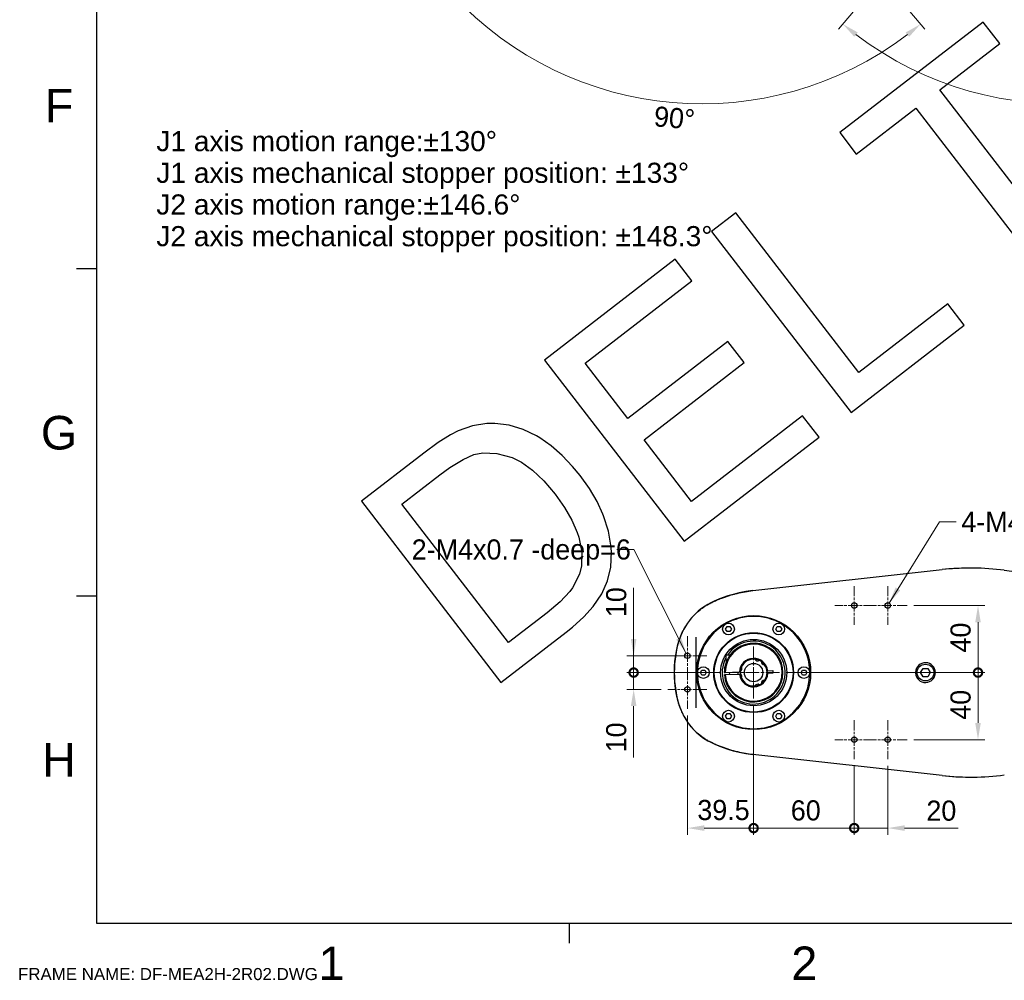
# Model space of a CAD drawing. Header units: millimetres. Extents: x 14 to 2347, y 26 to 1654.
# Tile 1 of 61: x 14 to 602, y 26 to 599. Entities that reach past the tile are written whole.
import ezdxf
from ezdxf.enums import TextEntityAlignment as Align

# ---------------------------------------------------------------- set-up
doc = ezdxf.new("R2010")
doc.units = ezdxf.units.MM
doc.header["$LTSCALE"] = 4
doc.linetypes.add('CHAIN', pattern=[0.3543, 0.2362, -0.0295, 0.0591, -0.0295])
doc.linetypes.add('LONG_DASH_DOTTED', pattern=[0.3001, 0.2362, -0.0295, 0.0049, -0.0295])
doc.layers.get('0').update_dxf_attribs({"lineweight": 25})
for name, color, linetype, lineweight in [('中心標記(ISO)', 7, 'LONG_DASH_DOTTED', 9), ('可見邊線(ISO)', 7, 'Continuous', 30), ('標註(ISO)', 7, 'Continuous', 9), ('符號(ISO)', 7, 'Continuous', 9)]:
    doc.layers.add(name, color=color, linetype=linetype, lineweight=lineweight)
doc.styles.add('temp', font='txt')
doc.styles.add('TEXTSTYLE_1_65', font='arial.ttf')
doc.styles.add('TEXTSTYLE_1_90', font='arial.ttf')
doc.styles.add('目前的-ISO', font='arial.ttf')
doc.dimstyles.new('工研院N500', dxfattribs={"dimscale": 4, "dimtxt": 3, "dimasz": 2.5, "dimexe": 1, "dimexo": 1, "dimgap": 0.762, "dimtad": 1, "dimdec": 3, "dimrnd": 1e-08, "dimdsep": 46, "dimtxsty": 'temp', "dimcen": 0.09, "dimdle": 10, "dimclrd": 1, "dimclre": 1, "dimclrt": 7, "dimazin": 2, "dimtfac": 0.666667, "dimtdec": 3, "dimtmove": 0, "dimatfit": 3, "dimfxl": 1, "dimtolj": 1, "dimlwd": 15, "dimlwe": 15, "dimarcsym": 0})
doc.dimstyles.new('工研院N500$7', dxfattribs={"dimscale": 4, "dimtxt": 3, "dimasz": 2.5, "dimexe": 1, "dimexo": 1, "dimgap": 0.762, "dimtad": 1, "dimdec": 3, "dimrnd": 1e-08, "dimdsep": 46, "dimtxsty": 'temp', "dimcen": 0.09, "dimdle": 10, "dimclrd": 7, "dimclre": 1, "dimclrt": 7, "dimazin": 2, "dimtfac": 0.666667, "dimtdec": 3, "dimtmove": 0, "dimatfit": 3, "dimfxl": 1, "dimtolj": 1, "dimlwd": 9, "dimlwe": 15, "dimarcsym": 0})

# ---------------------------------------------------------------- blocks, each defined once
blk = doc.blocks.new('圖框 A2')
at = {"color": 3, "linetype": 'Continuous', "true_color": 0x00ff00}
for p, q in [((15, 405), (15, 15)), ((15, 112.5), (12, 112.5)), ((15, 63.75), (12, 63.75)), ((15, 15), (579, 15)), ((85.5, 15), (85.5, 12))]:
    blk.add_line(p, q, dxfattribs=at)
at = {"color": 9, "true_color": 0xc0c0c0}
for p, q in [((147.22, 149.29), (125.84, 132.82)), ((149.69, 146.08), (147.22, 149.29)), ((140.77, 139.22), (149.69, 146.08)), ((159.1, 115.41), (140.77, 139.22)), ((128.31, 129.62), (137.2, 136.47)), ((137.2, 136.47), (155.53, 112.66)), ((125.84, 132.82), (128.31, 129.62)), ((110.32, 120.87), (106.73, 118.1)), ((128.67, 97.04), (110.32, 120.87)), ((106.73, 118.1), (127.53, 91.1)), ((101.32, 113.94), (81.82, 98.92)), ((103.79, 110.74), (101.32, 113.94)), ((87.86, 98.47), (103.79, 110.74)), ((141.96, 107.28), (128.67, 97.04)), ((144.41, 104.1), (141.96, 107.28)), ((127.53, 91.1), (144.41, 104.1)), ((109.16, 101.7), (94.23, 90.2)), ((111.59, 98.54), (109.16, 101.7)), ((81.82, 98.92), (102.62, 71.91)), ((94.23, 90.2), (87.86, 98.47)), ((96.66, 87.04), (111.59, 98.54)), ((120.3, 90.6), (103.74, 77.85)), ((122.75, 87.41), (120.3, 90.6)), ((68.92, 88.37), (67.77, 87.76)), ((71.06, 89.12), (68.92, 88.37)), ((73.21, 89.47), (71.06, 89.12)), ((74.38, 89.47), (73.21, 89.47)), ((76.53, 89.19), (74.38, 89.47)), ((78.61, 88.59), (76.53, 89.19)), ((80.63, 87.63), (78.61, 88.59)), ((67.77, 87.76), (65.97, 86.61)), ((81.13, 87.33), (80.63, 87.63)), ((82.81, 86.13), (81.13, 87.33)), ((103.74, 77.85), (96.66, 87.04)), ((102.62, 71.91), (122.75, 87.41)), ((65.97, 86.61), (63.82, 85.06)), ((84.46, 84.71), (82.81, 86.13)), ((63.82, 85.06), (54.51, 77.89)), ((67.71, 82.92), (69.67, 84.12)), ((69.67, 84.12), (71.27, 84.83)), ((71.27, 84.83), (72.59, 85.09)), ((72.59, 85.09), (74.72, 85)), ((74.72, 85), (76.99, 84.38)), ((76.99, 84.38), (78.38, 83.69)), ((86.01, 83.05), (84.46, 84.71)), ((66.22, 81.8), (67.71, 82.92)), ((78.38, 83.69), (80.04, 82.52)), ((80.04, 82.52), (81.72, 80.92)), ((87.12, 81.7), (86.01, 83.05)), ((60.55, 77.44), (66.22, 81.8)), ((81.72, 80.92), (83.39, 78.93)), ((88.51, 79.77), (87.12, 81.7)), ((89.64, 77.85), (88.51, 79.77)), ((54.51, 77.89), (75.31, 50.88)), ((83.39, 78.93), (84.79, 76.94)), ((90.51, 75.96), (89.64, 77.85)), ((76.43, 56.81), (60.55, 77.44)), ((84.79, 76.94), (85.91, 75.04)), ((85.91, 75.04), (86.7, 73.2)), ((90.61, 75.7), (90.51, 75.96)), ((91.33, 73.42), (90.61, 75.7)), ((91.71, 71.31), (91.33, 73.42)), ((86.7, 73.2), (86.91, 72.53)), ((86.91, 72.53), (87.36, 70.29)), ((91.79, 70.36), (91.71, 71.31)), ((87.36, 70.29), (87.34, 68.25)), ((91.68, 68.04), (91.79, 70.36)), ((87.34, 68.25), (87.05, 67.02)), ((91.22, 66.03), (91.68, 68.04)), ((87.05, 67.02), (86, 64.98)), ((86, 64.98), (85.58, 64.41)), ((90.35, 64.08), (91.22, 66.03)), ((85.58, 64.41), (84.16, 62.9)), ((89.05, 62.19), (90.35, 64.08)), ((84.16, 62.9), (82.19, 61.25)), ((87.66, 60.63), (89.05, 62.19)), ((82.19, 61.25), (76.43, 56.81)), ((85.98, 59.1), (87.66, 60.63)), ((85.05, 58.38), (85.98, 59.1)), ((75.31, 50.88), (85.05, 58.38))]:
    blk.add_line(p, q, dxfattribs=at)
at = {"color": 1, "true_color": 0xff0000, "style": 'TEXTSTYLE_1_90'}
for s, p in [('F', (9.42, 134.34)), ('G', (9.42, 85.59)), ('H', (9.42, 36.84)), ('1', (50.06, 6.5)), ('2', (120.56, 6.5))]:
    blk.add_text(s, height=5, dxfattribs=at).set_placement(p, align=Align.CENTER)
at = {"color": 1, "true_color": 0xff0000, "style": 'TEXTSTYLE_1_65'}
blk.add_text('FRAME NAME: DF-MEA2H-2R02.DWG', height=1.8, dxfattribs=at).set_placement((3.3, 6.5))
blk = doc.blocks.new('_DotSmall')
at = {"color": 0, "linetype": 'ByBlock', "const_width": 0.5}
blk.add_lwpolyline([(-0.0625, 0, 1), (0.0625, 0, 1)], format="xyb", close=True, dxfattribs=at)
blk = doc.blocks.new('*D49')
at = {"layer": 'Defpoints', "color": 0, "linetype": 'Continuous', "transparency": 16777216}
for p in [(451.99, 193.84), (412.49, 187.72), (451.99, 116.62)]:
    blk.add_point(p, dxfattribs=at)
at = {"layer": '標註(ISO)', "color": 1, "linetype": 'Continuous', "lineweight": 15, "transparency": 16777216}
for p, q in [((451.99, 189.84), (451.99, 112.62)), ((412.49, 183.72), (412.49, 112.62)), ((422.49, 116.62), (451.99, 116.62))]:
    blk.add_line(p, q, dxfattribs=at)
at = {"layer": '標註(ISO)', "color": 1, "linetype": 'Continuous', "transparency": 16777216}
blk.add_solid([(422.49, 118.29), (422.49, 114.96), (412.49, 116.62)], dxfattribs=at)
at = {"layer": '標註(ISO)', "color": 1, "linetype": 'Continuous', "lineweight": 15, "transparency": 16777216, "xscale": 10, "yscale": 10, "zscale": 10}
blk.add_blockref('_DotSmall', (451.99, 116.62), dxfattribs=at)
at = {"layer": '標註(ISO)', "color": 7, "linetype": 'Continuous', "lineweight": 18, "transparency": 16777216, "insert": (418.4, 133.41), "char_height": 12, "attachment_point": 1, "style": 'temp'}
blk.add_mtext('\\A1;39.5', dxfattribs=at)
blk = doc.blocks.new('*D50')
at = {"layer": 'Defpoints', "color": 0, "linetype": 'Continuous', "transparency": 16777216}
for p in [(451.99, 193.84), (511.99, 157.72), (511.99, 116.62)]:
    blk.add_point(p, dxfattribs=at)
at = {"layer": '標註(ISO)', "color": 1, "linetype": 'Continuous', "lineweight": 15, "transparency": 16777216}
for p, q in [((451.99, 189.84), (451.99, 112.62)), ((511.99, 153.72), (511.99, 112.62)), ((451.99, 116.62), (511.99, 116.62))]:
    blk.add_line(p, q, dxfattribs=at)
at = {"layer": '標註(ISO)', "color": 1, "linetype": 'Continuous', "lineweight": 15, "transparency": 16777216, "xscale": 10, "yscale": 10, "zscale": 10, "rotation": 180}
blk.add_blockref('_DotSmall', (451.99, 116.62), dxfattribs=at)
at = {"layer": '標註(ISO)', "color": 1, "linetype": 'Continuous', "lineweight": 15, "transparency": 16777216, "xscale": 10, "yscale": 10, "zscale": 10}
blk.add_blockref('_DotSmall', (511.99, 116.62), dxfattribs=at)
at = {"layer": '標註(ISO)', "color": 7, "linetype": 'Continuous', "lineweight": 18, "transparency": 16777216, "insert": (474.15, 133.19), "char_height": 12, "attachment_point": 1, "style": 'temp'}
blk.add_mtext('\\A1;60', dxfattribs=at)
blk = doc.blocks.new('*D51')
at = {"layer": 'Defpoints', "color": 0, "linetype": 'Continuous', "transparency": 16777216}
for p in [(511.99, 157.72), (531.99, 157.72), (531.99, 116.62)]:
    blk.add_point(p, dxfattribs=at)
at = {"layer": '標註(ISO)', "color": 1, "linetype": 'Continuous', "lineweight": 15, "transparency": 16777216}
for p, q in [((511.99, 153.72), (511.99, 112.62)), ((531.99, 153.72), (531.99, 112.62)), ((511.99, 116.62), (501.99, 116.62)), ((511.99, 116.62), (531.99, 116.62)), ((541.99, 116.62), (573.94, 116.62))]:
    blk.add_line(p, q, dxfattribs=at)
at = {"layer": '標註(ISO)', "color": 1, "linetype": 'Continuous', "transparency": 16777216}
blk.add_solid([(541.99, 118.29), (541.99, 114.96), (531.99, 116.62)], dxfattribs=at)
at = {"layer": '標註(ISO)', "color": 1, "linetype": 'Continuous', "lineweight": 15, "transparency": 16777216, "xscale": 10, "yscale": 10, "zscale": 10}
blk.add_blockref('_DotSmall', (511.99, 116.62), dxfattribs=at)
at = {"layer": '標註(ISO)', "color": 7, "linetype": 'Continuous', "lineweight": 18, "transparency": 16777216, "insert": (555.04, 133.03), "char_height": 12, "attachment_point": 1, "style": 'temp'}
blk.add_mtext('\\A1;20', dxfattribs=at)
blk = doc.blocks.new('*D52')
at = {"layer": 'Defpoints', "color": 0, "linetype": 'Continuous', "transparency": 16777216}
for p in [(380.42, 209.34), (436.49, 209.34), (400.87, 199.34)]:
    blk.add_point(p, dxfattribs=at)
at = {"layer": '標註(ISO)', "color": 1, "linetype": 'Continuous', "lineweight": 15, "transparency": 16777216}
for p, q in [((380.42, 209.34), (380.42, 229.34)), ((432.49, 209.34), (376.42, 209.34)), ((380.42, 209.34), (380.42, 199.34)), ((396.87, 199.34), (376.42, 199.34)), ((380.42, 189.34), (380.42, 158.71))]:
    blk.add_line(p, q, dxfattribs=at)
at = {"layer": '標註(ISO)', "color": 1, "linetype": 'Continuous', "transparency": 16777216}
blk.add_solid([(378.75, 189.34), (382.09, 189.34), (380.42, 199.34)], dxfattribs=at)
at = {"layer": '標註(ISO)', "color": 1, "linetype": 'Continuous', "lineweight": 15, "transparency": 16777216, "xscale": 10, "yscale": 10, "zscale": 10, "rotation": 270}
blk.add_blockref('_DotSmall', (380.42, 209.34), dxfattribs=at)
at = {"layer": '標註(ISO)', "color": 7, "linetype": 'Continuous', "lineweight": 18, "transparency": 16777216, "insert": (364.01, 161.76), "char_height": 12, "attachment_point": 1, "rotation": 90, "style": 'temp'}
blk.add_mtext('\\A1;10', dxfattribs=at)
blk = doc.blocks.new('*D53')
at = {"layer": 'Defpoints', "color": 0, "linetype": 'Continuous', "transparency": 16777216}
for p in [(380.42, 219.34), (412.49, 219.34), (436.49, 209.34)]:
    blk.add_point(p, dxfattribs=at)
at = {"layer": '標註(ISO)', "color": 1, "linetype": 'Continuous', "lineweight": 15, "transparency": 16777216}
for p, q in [((380.42, 229.34), (380.42, 259.96)), ((408.49, 219.34), (376.42, 219.34)), ((380.42, 209.34), (380.42, 219.34)), ((432.49, 209.34), (376.42, 209.34)), ((380.42, 209.34), (380.42, 199.34))]:
    blk.add_line(p, q, dxfattribs=at)
at = {"layer": '標註(ISO)', "color": 1, "linetype": 'Continuous', "transparency": 16777216}
blk.add_solid([(378.75, 229.34), (382.09, 229.34), (380.42, 219.34)], dxfattribs=at)
at = {"layer": '標註(ISO)', "color": 1, "linetype": 'Continuous', "lineweight": 15, "transparency": 16777216, "xscale": 10, "yscale": 10, "zscale": 10, "rotation": 90}
blk.add_blockref('_DotSmall', (380.42, 209.34), dxfattribs=at)
at = {"layer": '標註(ISO)', "color": 7, "linetype": 'Continuous', "lineweight": 18, "transparency": 16777216, "insert": (364.01, 242.39), "char_height": 12, "attachment_point": 1, "rotation": 90, "style": 'temp'}
blk.add_mtext('\\A1;10', dxfattribs=at)
blk = doc.blocks.new('*D54')
at = {"layer": 'Defpoints', "color": 0, "linetype": 'Continuous', "transparency": 16777216}
for p in [(467.49, 209.34), (585.83, 209.34), (543.61, 169.34)]:
    blk.add_point(p, dxfattribs=at)
at = {"layer": '標註(ISO)', "color": 1, "linetype": 'Continuous', "lineweight": 15, "transparency": 16777216}
for p, q in [((471.49, 209.34), (589.83, 209.34)), ((585.83, 179.34), (585.83, 209.34)), ((547.61, 169.34), (589.83, 169.34))]:
    blk.add_line(p, q, dxfattribs=at)
at = {"layer": '標註(ISO)', "color": 1, "linetype": 'Continuous', "transparency": 16777216}
blk.add_solid([(584.16, 179.34), (587.49, 179.34), (585.83, 169.34)], dxfattribs=at)
at = {"layer": '標註(ISO)', "color": 1, "linetype": 'Continuous', "lineweight": 15, "transparency": 16777216, "xscale": 10, "yscale": 10, "zscale": 10, "rotation": 90}
blk.add_blockref('_DotSmall', (585.83, 209.34), dxfattribs=at)
at = {"layer": '標註(ISO)', "color": 7, "linetype": 'Continuous', "lineweight": 18, "transparency": 16777216, "insert": (569.42, 181.2), "char_height": 12, "attachment_point": 1, "rotation": 90, "style": 'temp'}
blk.add_mtext('\\A1;40', dxfattribs=at)
blk = doc.blocks.new('*D55')
at = {"layer": 'Defpoints', "color": 0, "linetype": 'Continuous', "transparency": 16777216}
for p in [(543.61, 249.34), (585.83, 249.34), (467.49, 209.34)]:
    blk.add_point(p, dxfattribs=at)
at = {"layer": '標註(ISO)', "color": 1, "linetype": 'Continuous', "lineweight": 15, "transparency": 16777216}
for p, q in [((547.61, 249.34), (589.83, 249.34)), ((585.83, 209.34), (585.83, 239.34)), ((471.49, 209.34), (589.83, 209.34))]:
    blk.add_line(p, q, dxfattribs=at)
at = {"layer": '標註(ISO)', "color": 1, "linetype": 'Continuous', "transparency": 16777216}
blk.add_solid([(584.16, 239.34), (587.49, 239.34), (585.83, 249.34)], dxfattribs=at)
at = {"layer": '標註(ISO)', "color": 1, "linetype": 'Continuous', "lineweight": 15, "transparency": 16777216, "xscale": 10, "yscale": 10, "zscale": 10, "rotation": 270}
blk.add_blockref('_DotSmall', (585.83, 209.34), dxfattribs=at)
at = {"layer": '標註(ISO)', "color": 7, "linetype": 'Continuous', "lineweight": 18, "transparency": 16777216, "insert": (569.42, 221.28), "char_height": 12, "attachment_point": 1, "rotation": 90, "style": 'temp'}
blk.add_mtext('\\A1;40', dxfattribs=at)
blk = doc.blocks.new('*D78')
at = {"layer": 'Defpoints', "color": 0, "linetype": 'Continuous', "transparency": 16777216}
for p in [(419.51, 750), (421.12, 751.35), (458.37, 706.96), (351.73, 560.7)]:
    blk.add_point(p, dxfattribs=at)
at = {"layer": '標註(ISO)', "color": 1, "linetype": 'Continuous', "lineweight": 15, "transparency": 16777216}
for p, q in [((416.45, 747.43), (262.64, 618.37)), ((460.94, 703.9), (554.1, 592.87))]:
    blk.add_line(p, q, dxfattribs=at)
blk.add_arc((421.12, 751.35), 202.88, 222.82435, 307.17565, dxfattribs=at)
at = {"layer": '標註(ISO)', "color": 1, "linetype": 'Continuous', "transparency": 16777216}
for points in [[(271.07, 612.34), (273.57, 614.54), (265.7, 620.94)], [(542.68, 591), (544.75, 588.39), (551.53, 595.93)]]:
    blk.add_solid(points, dxfattribs=at)
at = {"layer": '標註(ISO)', "color": 7, "linetype": 'Continuous', "lineweight": 18, "transparency": 16777216, "insert": (393.18, 547.08), "char_height": 12, "attachment_point": 1, "rotation": 355, "style": 'temp'}
blk.add_mtext('\\A1;90°', dxfattribs=at)
blk = doc.blocks.new('*D79')
at = {"layer": 'Defpoints', "color": 0, "linetype": 'Continuous', "transparency": 16777216}
for p in [(635.61, 751.35), (637.22, 750), (598.37, 706.96), (600.39, 551.59)]:
    blk.add_point(p, dxfattribs=at)
at = {"layer": '標註(ISO)', "color": 1, "linetype": 'Continuous', "lineweight": 15, "transparency": 16777216}
for p, q in [((640.29, 747.43), (794.06, 618.4)), ((595.8, 703.9), (502.66, 592.9))]:
    blk.add_line(p, q, dxfattribs=at)
blk.add_arc((635.61, 751.35), 202.84, 232.82497, 317.17503, dxfattribs=at)
at = {"layer": '標註(ISO)', "color": 1, "linetype": 'Continuous', "transparency": 16777216}
for points in [[(783.13, 614.57), (785.63, 612.37), (791, 620.97)], [(512.01, 588.43), (514.09, 591.03), (505.23, 595.97)]]:
    blk.add_solid(points, dxfattribs=at)
at = {"layer": '標註(ISO)', "color": 7, "linetype": 'Continuous', "lineweight": 18, "transparency": 16777216, "insert": (643.57, 545.37), "char_height": 12, "attachment_point": 1, "rotation": 5, "style": 'temp'}
blk.add_mtext('\\A1;90°', dxfattribs=at)

msp = doc.modelspace()

# ---------------------------------------------------------------- linework, layer by layer
at = {"layer": '中心標記(ISO)', "linetype": 'CHAIN', "ltscale": 6.456571}
for p, q in [((511.99098, 260.95817), (511.99098, 237.71617)), ((531.99098, 260.95817), (531.99098, 237.71617)), ((523.61198, 249.33717), (500.36998, 249.33717)), ((543.61198, 249.33717), (520.36998, 249.33717)), ((412.49098, 230.95817), (412.49098, 207.71617)), ((424.11198, 219.33717), (400.86998, 219.33717)), ((412.49098, 210.95817), (412.49098, 187.71617)), ((424.11198, 199.33717), (400.86998, 199.33717)), ((511.99098, 180.95817), (511.99098, 157.71617)), ((531.99098, 180.95817), (531.99098, 157.71617)), ((523.61198, 169.33717), (500.36998, 169.33717)), ((543.61198, 169.33717), (520.36998, 169.33717))]:
    msp.add_line(p, q, dxfattribs=at)
at = {"layer": '中心標記(ISO)', "linetype": 'CHAIN', "ltscale": 8.611757}
for p, q in [((451.99098, 224.83717), (451.99098, 193.83717)), ((467.49098, 209.33717), (436.49098, 209.33717))]:
    msp.add_line(p, q, dxfattribs=at)
at = {"layer": '可見邊線(ISO)'}
for p, q in [((451.52076, 258.21057), (564.44441, 270.70975)), ((451.56235, 258.20952), (564.49754, 270.70998)), ((601.51921, 270.3271), (658.81318, 262.78294)), ((435.25893, 235.31793), (436.12495, 236.81793)), ((436.12495, 233.81793), (435.25893, 235.31793)), ((436.12495, 236.81793), (437.857, 236.81793)), ((437.857, 236.81793), (438.72303, 235.31793)), ((438.72303, 235.31793), (437.857, 233.81793)), ((465.25893, 235.31793), (466.12495, 236.81793)), ((466.12495, 233.81793), (465.25893, 235.31793)), ((466.12495, 236.81793), (467.857, 236.81793)), ((467.857, 236.81793), (468.72303, 235.31793)), ((468.72303, 235.31793), (467.857, 233.81793)), ((437.857, 233.81793), (436.12495, 233.81793)), ((467.857, 233.81793), (466.12495, 233.81793)), ((435.35804, 219.21937), (435.50847, 215.21739)), ((437.97674, 219.81816), (435.8389, 219.7378)), ((551.60423, 209.33717), (553.0476, 211.83717)), ((553.0476, 211.83717), (555.93435, 211.83717)), ((555.93435, 211.83717), (557.37773, 209.33717)), ((420.25893, 209.33717), (421.12495, 210.83717)), ((421.12495, 207.83717), (420.25893, 209.33717)), ((421.12495, 210.83717), (422.857, 210.83717)), ((422.857, 207.83717), (421.12495, 207.83717)), ((422.857, 210.83717), (423.72303, 209.33717)), ((423.72303, 209.33717), (422.857, 207.83717)), ((434.49122, 209.4299), (434.99134, 209.4487)), ((435.04769, 207.94976), (434.54757, 207.93096)), ((434.99134, 209.4487), (443.50193, 209.7686)), ((443.55828, 208.26966), (435.04769, 207.94976)), ((437.47304, 209.54198), (437.52938, 208.04304)), ((442.46951, 209.7298), (442.52585, 208.23086)), ((460.42368, 210.40468), (463.45469, 210.51861)), ((463.51103, 209.01967), (460.48002, 208.90574)), ((463.45469, 210.51861), (463.51103, 209.01967)), ((480.25893, 209.33717), (481.12495, 210.83717)), ((481.12495, 207.83717), (480.25893, 209.33717)), ((481.12495, 210.83717), (482.857, 210.83717)), ((482.857, 207.83717), (481.12495, 207.83717)), ((482.857, 210.83717), (483.72303, 209.33717)), ((483.72303, 209.33717), (482.857, 207.83717)), ((549.49875, 209.05842), (548.59757, 209.05842)), ((548.60078, 209.67717), (549.50255, 209.67717)), ((549.50255, 208.99717), (548.60078, 208.99717)), ((553.0476, 206.83717), (551.60423, 209.33717)), ((555.93435, 206.83717), (553.0476, 206.83717)), ((557.37773, 209.33717), (555.93435, 206.83717)), ((435.25893, 183.35641), (436.12495, 184.85641)), ((436.12495, 181.85641), (435.25893, 183.35641)), ((436.12495, 184.85641), (437.857, 184.85641)), ((437.857, 184.85641), (438.72303, 183.35641)), ((438.72303, 183.35641), (437.857, 181.85641)), ((465.25893, 183.35641), (466.12495, 184.85641)), ((466.12495, 181.85641), (465.25893, 183.35641)), ((466.12495, 184.85641), (467.857, 184.85641)), ((467.857, 184.85641), (468.72303, 183.35641)), ((468.72303, 183.35641), (467.857, 181.85641)), ((437.857, 181.85641), (436.12495, 181.85641)), ((467.857, 181.85641), (466.12495, 181.85641)), ((564.44442, 147.96459), (451.52076, 160.46377)), ((564.49754, 147.96436), (451.56235, 160.46482))]:
    msp.add_line(p, q, dxfattribs=at)
for centre, radius in [((511.99098, 249.33717), 1.621), ((531.99098, 249.33717), 1.621), ((451.99098, 209.33717), 34), ((436.99098, 235.31793), 3.5), ((466.99098, 235.31793), 3.5), ((451.99098, 209.33717), 23.8), ((451.99098, 209.33717), 23.5), ((451.99098, 209.33717), 19.75), ((412.49098, 219.33717), 1.621), ((421.99098, 209.33717), 3.5), ((451.99098, 209.33717), 5.5), ((481.99098, 209.33717), 3.5), ((554.49098, 209.33717), 5), ((412.49098, 199.33717), 1.621), ((436.99098, 183.35641), 3.5), ((466.99098, 183.35641), 3.5), ((511.99098, 169.33717), 1.621), ((531.99098, 169.33717), 1.621)]:
    msp.add_circle(centre, radius, dxfattribs=at)
for centre, radius, start, end in [((581.37527, 117.74821), 153.8957, 90.23432892, 96.31618818), ((581.42843, 117.74814), 153.896, 82.49875402, 96.31618781), ((451.99098, 209.33717), 33.5, 60, 120), ((451.99098, 209.33717), 33.5, 120, 180), ((451.99098, 209.33717), 33.5, 0, 60), ((451.99098, 209.33717), 18.75, 152.22624897, 146.23186399), ((451.99098, 209.33717), 17.5, 184.60896956, 135.44449142), ((451.99098, 209.33717), 17, 184.68125952, 179.62410815), ((451.99098, 209.33717), 17.5, 135.44449142, 162.10164127), ((435.85769, 219.23815), 0.5, 92.15268383, 182.15268383), ((451.99098, 209.33717), 8.5, 7.2147768, 177.09059087), ((451.99098, 209.33717), 8, 84.40092578, 155.59907422), ((451.99098, 209.33717), 17.5, 162.10164127, 179.69639811), ((443.39424, 211.64066), 1.65, 292.63087468, 37.36912532), ((451.99098, 209.33717), 8, 155.59907422, 174.40092578), ((454.29447, 217.93391), 1.65, 202.63087468, 307.36912532), ((451.99098, 209.33717), 8, 65.59907422, 84.40092578), ((451.99098, 209.33717), 8, 54.40092578, 65.59907422), ((458.28423, 215.63042), 1.65, 172.63087468, 277.36912532), ((451.99098, 209.33717), 8, 35.59907422, 54.40092578), ((451.99098, 209.33717), 8, 324.40092578, 35.59907422), ((554.49098, 209.33717), 5.9, 183.3036209, 176.6963791), ((451.99098, 209.33717), 33.5, 180, 240), ((451.99098, 209.33717), 8.5, 187.2147768, 357.09059087), ((451.99098, 209.33717), 8, 174.40092578, 185.59907422), ((443.39424, 207.03368), 1.65, 322.63087468, 67.36912532), ((451.99098, 209.33717), 8, 187.53206282, 204.40092578), ((451.99098, 209.33717), 8, 204.40092578, 275.59907422), ((451.99098, 209.33717), 33.5, 328.64788976, 0), ((554.49098, 209.33717), 5.9, 176.6963791, 182.70798504), ((454.29447, 200.74043), 1.65, 52.63087468, 157.36912532), ((451.99098, 209.33717), 8, 275.59907422, 294.40092578), ((451.99098, 209.33717), 8, 294.40092578, 305.59907422), ((458.28423, 203.04392), 1.65, 82.63087468, 187.36912532), ((451.99098, 209.33717), 8, 305.59907422, 324.40092578), ((451.99098, 209.33717), 33.5, 300, 328.64788976), ((451.99098, 209.33717), 33.5, 240, 300), ((581.37529, 300.92613), 153.8957, 263.68380772, 269.76542579), ((581.42843, 300.9262), 153.896, 263.68381219, 277.50124659)]:
    msp.add_arc(centre, radius, start, end, dxfattribs=at)
for points, knots in [([(451.52076, 258.21057), (439.92517, 256.92709), (431.19325, 253.12551), (422.94921, 249.32695), (419.4031, 246.62644), (414.47535, 241.53146), (410.87455, 237.24432), (405.64217, 224.01383), (404.68783, 216.0519), (404.68783, 202.62244), (405.64217, 194.66051), (410.87455, 181.43002), (414.47535, 177.14288), (419.4031, 172.04791), (422.94921, 169.34739), (431.19325, 165.54883), (439.92517, 161.74725), (451.52076, 160.46377)], [0, 0, 0, 0, 3.499919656, 3.499919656, 10.726706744, 10.726706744, 16.550802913, 16.550802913, 23.018041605, 23.018041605, 29.485280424, 29.485280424, 35.309376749, 35.309376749, 42.53616407, 42.53616407, 46.036083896, 46.036083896, 46.036083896, 46.036083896]), ([(451.56235, 160.46482), (448.54613, 160.79868), (445.54396, 161.3182), (442.55584, 162.02324), (442.45945, 162.04599), (442.36165, 162.06926), (442.26671, 162.09205), (439.27606, 162.80987), (436.33036, 163.70565), (433.42959, 164.77926), (433.38355, 164.7963), (433.33876, 164.81292), (433.2915, 164.83052), (432.55887, 165.10323), (431.84948, 165.37941), (431.16333, 165.65905), (431.14119, 165.66807), (431.12031, 165.67659), (431.097, 165.68612), (430.37423, 165.98155), (429.67221, 166.28291), (428.99091, 166.59016), (428.96894, 166.60007), (428.94877, 166.60918), (428.92505, 166.61991), (427.43018, 167.29624), (426.03771, 168.00112), (424.7476, 168.73445), (424.72713, 168.74609), (424.70811, 168.75692), (424.68625, 168.76939), (424.03033, 169.14364), (423.3981, 169.52689), (422.78953, 169.91913), (422.74896, 169.94528), (422.71007, 169.97044), (422.66813, 169.9977), (422.03904, 170.40652), (421.43334, 170.8264), (420.85101, 171.25732), (420.81218, 171.28605), (420.77465, 171.31395), (420.73485, 171.34365), (419.62057, 172.17546), (418.5679, 173.06821), (417.57679, 174.02185), (417.43521, 174.15808), (417.29338, 174.29705), (417.1558, 174.43428), (416.63988, 174.94887), (416.12934, 175.49204), (415.6241, 176.0637), (415.59041, 176.10181), (415.55534, 176.14165), (415.52312, 176.17841), (415.00753, 176.7665), (414.50407, 177.37463), (414.00871, 178.00785), (413.0799, 179.19514), (412.23364, 180.40883), (411.46988, 181.64888), (411.41896, 181.73155), (411.36949, 181.81255), (411.31822, 181.89724), (410.90809, 182.57478), (410.52068, 183.26252), (410.15358, 183.96498), (409.83237, 184.57964), (409.52684, 185.20553), (409.23688, 185.84261), (409.19546, 185.93362), (409.15353, 186.02671), (409.11357, 186.11633), (408.8139, 186.78846), (408.53013, 187.47592), (408.26223, 188.1787), (408.24437, 188.22555), (408.226, 188.274), (408.20886, 188.31946), (407.9517, 189.00139), (407.70872, 189.69943), (407.47988, 190.41357), (407.46462, 190.46118), (407.44893, 190.51044), (407.4343, 190.55662), (407.21484, 191.24922), (407.00838, 191.95686), (406.81487, 192.67953), (406.80197, 192.7277), (406.7887, 192.77758), (406.77634, 192.82426), (406.59106, 193.52438), (406.41734, 194.24049), (406.25516, 194.97259), (406.24435, 195.02139), (406.2332, 195.07207), (406.22288, 195.11922), (405.90309, 196.58083), (405.6338, 198.08509), (405.41495, 199.63198), (405.40789, 199.68188), (405.40068, 199.73328), (405.39393, 199.78181), (405.28517, 200.56349), (405.18988, 201.35209), (405.10815, 202.14576), (405.03763, 202.83051), (404.97721, 203.51858), (404.92677, 204.21216), (404.91951, 204.31199), (404.91233, 204.41387), (404.90562, 204.51193), (404.8117, 205.88482), (404.75798, 207.26061), (404.74442, 208.63931), (404.74249, 208.83626), (404.74137, 209.03167), (404.74107, 209.23035), (404.73634, 212.35966), (404.9348, 215.43901), (405.33633, 218.4684), (405.3427, 218.51649), (405.34887, 218.56266), (405.3556, 218.61262), (405.56765, 220.18637), (405.83154, 221.71686), (406.14723, 223.20408), (406.15224, 223.22769), (406.15703, 223.25018), (406.1623, 223.27487), (406.32049, 224.0156), (406.49084, 224.74189), (406.67329, 225.45377), (406.68545, 225.50123), (406.69726, 225.54705), (406.70994, 225.59595), (406.90012, 226.32945), (407.10266, 227.04537), (407.31753, 227.74374), (407.33185, 227.79029), (407.34559, 227.83472), (407.36066, 227.88317), (407.82792, 229.38529), (408.35732, 230.81863), (408.9488, 232.18322), (408.96788, 232.22724), (408.98625, 232.26942), (409.00623, 232.31506), (409.56574, 233.59309), (410.18818, 234.82899), (410.87348, 236.02279), (410.97138, 236.19333), (411.0696, 236.36141), (411.17102, 236.53184), (411.526, 237.12837), (411.89875, 237.71727), (412.28913, 238.29866), (412.3449, 238.38172), (412.40229, 238.46646), (412.45753, 238.54736), (412.84417, 239.11364), (413.24908, 239.67469), (413.67225, 240.23054), (413.73271, 240.30995), (413.79426, 240.39019), (413.85473, 240.46845), (414.30824, 241.05535), (414.77498, 241.62812), (415.2549, 242.18681), (415.2869, 242.22406), (415.31798, 242.26011), (415.35107, 242.29836), (415.84735, 242.87205), (416.34695, 243.41624), (416.84985, 243.93094), (416.88338, 243.96525), (416.91575, 243.99824), (416.95048, 244.03349), (417.92286, 245.02025), (418.95446, 245.94307), (420.04523, 246.802), (420.20106, 246.9247), (420.35979, 247.04739), (420.51633, 247.1662), (421.12293, 247.62659), (421.75423, 248.07369), (422.41016, 248.50756), (422.43132, 248.52156), (422.45346, 248.53617), (422.47372, 248.54951), (423.1017, 248.96306), (423.755, 249.36643), (424.43359, 249.75967), (424.45548, 249.77236), (424.47843, 249.78562), (424.49934, 249.79769), (425.14765, 250.17186), (425.81953, 250.53732), (426.51495, 250.89411), (426.53738, 250.90561), (426.56096, 250.91768), (426.58232, 250.92861), (427.24467, 251.26715), (427.9324, 251.59997), (428.64552, 251.92708), (428.66852, 251.93763), (428.69266, 251.94869), (428.71461, 251.95872), (429.395, 252.26977), (430.09647, 252.57479), (430.81901, 252.87383), (430.84232, 252.88347), (430.86673, 252.89356), (430.889, 252.90275), (431.51247, 253.15997), (432.15464, 253.41401), (432.81549, 253.66488), (432.9099, 253.70072), (433.00678, 253.73728), (433.09986, 253.7722), (434.58924, 254.33106), (436.09246, 254.84337), (437.61221, 255.31003), (438.94198, 255.71836), (440.27852, 256.08985), (441.6218, 256.42455), (441.8137, 256.47237), (442.00375, 256.51895), (442.19791, 256.56574), (445.30446, 257.31441), (448.42594, 257.86236), (451.56235, 258.20952)], [0, 0, 0, 0, 0.060546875, 0.060546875, 0.060546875, 0.0625, 0.0625, 0.0625, 0.124023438, 0.124023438, 0.124023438, 0.125, 0.125, 0.125, 0.140136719, 0.140136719, 0.140136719, 0.140625, 0.140625, 0.140625, 0.155761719, 0.155761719, 0.155761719, 0.15625, 0.15625, 0.15625, 0.187011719, 0.187011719, 0.187011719, 0.1875, 0.1875, 0.1875, 0.202148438, 0.202148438, 0.202148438, 0.203125, 0.203125, 0.203125, 0.217773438, 0.217773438, 0.217773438, 0.21875, 0.21875, 0.21875, 0.24609375, 0.24609375, 0.24609375, 0.25, 0.25, 0.25, 0.264648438, 0.264648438, 0.264648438, 0.265625, 0.265625, 0.265625, 0.28125, 0.28125, 0.28125, 0.310546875, 0.310546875, 0.310546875, 0.3125, 0.3125, 0.3125, 0.328125, 0.328125, 0.328125, 0.341796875, 0.341796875, 0.341796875, 0.34375, 0.34375, 0.34375, 0.358398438, 0.358398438, 0.358398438, 0.359375, 0.359375, 0.359375, 0.374023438, 0.374023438, 0.374023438, 0.375, 0.375, 0.375, 0.389648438, 0.389648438, 0.389648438, 0.390625, 0.390625, 0.390625, 0.405273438, 0.405273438, 0.405273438, 0.40625, 0.40625, 0.40625, 0.436523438, 0.436523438, 0.436523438, 0.4375, 0.4375, 0.4375, 0.453227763, 0.453227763, 0.453227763, 0.466796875, 0.466796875, 0.466796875, 0.46875, 0.46875, 0.46875, 0.49609375, 0.49609375, 0.49609375, 0.5, 0.5, 0.5, 0.561523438, 0.561523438, 0.561523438, 0.5625, 0.5625, 0.5625, 0.593261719, 0.593261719, 0.593261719, 0.59375, 0.59375, 0.59375, 0.608398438, 0.608398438, 0.608398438, 0.609375, 0.609375, 0.609375, 0.624023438, 0.624023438, 0.624023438, 0.625, 0.625, 0.625, 0.655273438, 0.655273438, 0.655273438, 0.65625, 0.65625, 0.65625, 0.68359375, 0.68359375, 0.68359375, 0.6875, 0.6875, 0.6875, 0.701171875, 0.701171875, 0.701171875, 0.703125, 0.703125, 0.703125, 0.716796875, 0.716796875, 0.716796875, 0.71875, 0.71875, 0.71875, 0.733398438, 0.733398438, 0.733398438, 0.734375, 0.734375, 0.734375, 0.749023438, 0.749023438, 0.749023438, 0.75, 0.75, 0.75, 0.77734375, 0.77734375, 0.77734375, 0.78125, 0.78125, 0.78125, 0.796386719, 0.796386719, 0.796386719, 0.796875, 0.796875, 0.796875, 0.812011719, 0.812011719, 0.812011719, 0.8125, 0.8125, 0.8125, 0.827636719, 0.827636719, 0.827636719, 0.828125, 0.828125, 0.828125, 0.843261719, 0.843261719, 0.843261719, 0.84375, 0.84375, 0.84375, 0.858886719, 0.858886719, 0.858886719, 0.859375, 0.859375, 0.859375, 0.873046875, 0.873046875, 0.873046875, 0.875, 0.875, 0.875, 0.90625, 0.90625, 0.90625, 0.93359375, 0.93359375, 0.93359375, 0.9375, 0.9375, 0.9375, 1, 1, 1, 1]), ([(417.49098, 230.38613), (417.49098, 230.09574), (417.49098, 229.7498), (417.49098, 229.31682), (417.49098, 229.14652), (417.49098, 228.99434)], [0.2170081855, 0.2170081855, 0.2170081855, 0.2170081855, 0.3041262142, 0.3041262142, 0.3514962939, 0.3514962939, 0.3514962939, 0.3514962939]), ([(417.49098, 213.78176), (417.49098, 213.21969), (417.49098, 212.60123), (417.49098, 211.64362), (417.49098, 211.17429), (417.49098, 210.23675), (417.49098, 209.76935), (417.49098, 208.90499), (417.49098, 208.43759), (417.49098, 207.50005), (417.49098, 207.03072), (417.49098, 206.07312), (417.49098, 205.45466), (417.49098, 204.89258)], [1.8936159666, 1.8936159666, 1.8936159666, 1.8936159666, 2.0544357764, 2.0544357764, 2.1840885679, 2.1840885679, 2.3137413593, 2.3137413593, 2.4433941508, 2.4433941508, 2.5730469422, 2.5730469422, 2.733866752, 2.733866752, 2.733866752, 2.733866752]), ([(417.49098, 189.68), (417.49098, 189.52782), (417.49098, 189.35752), (417.49098, 188.92454), (417.49098, 188.57861), (417.49098, 188.28821)], [0.5358978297, 0.5358978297, 0.5358978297, 0.5358978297, 0.5832679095, 0.5832679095, 0.6703859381, 0.6703859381, 0.6703859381, 0.6703859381])]:
    msp.add_open_spline(points, degree=3, knots=knots, dxfattribs=at)
for points, weights in [([(417.49098, 228.99434), (417.49098, 220.88548), (417.49098, 213.78176)], [1, 1.02152803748, 1]), ([(443.50193, 209.7686), (443.7604, 209.77832), (444.00366, 209.78746)], [1, 1.00046328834, 1]), ([(444.06, 208.28852), (443.81674, 208.27938), (443.55828, 208.26966)], [1, 1.00046328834, 1]), ([(459.92195, 210.38582), (460.16521, 210.39496), (460.42368, 210.40468)], [1, 1.00046328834, 1]), ([(460.48002, 208.90574), (460.22156, 208.89602), (459.97829, 208.88688)], [1, 1.00046328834, 1]), ([(417.49098, 204.89258), (417.49098, 197.78887), (417.49098, 189.68)], [1, 1.02152803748, 1])]:
    msp.add_rational_spline(points, weights, degree=2, dxfattribs=at)

# ---------------------------------------------------------------- block references
at = {"xscale": 4, "yscale": 4, "zscale": 4}
msp.add_blockref('圖框 A2', (0, 0), dxfattribs=at)

# ---------------------------------------------------------------- texts
at = {"layer": '符號(ISO)', "color": 7, "attachment_point": 1}
for s, insert, char_height, width, line_spacing_factor, style in [('{\\fArial|b0|i0;\\H12.0000;J1 axis motion range:±130°\\P\\fArial|b0|i0;\\H12.0000;J1 axis mechanical stopper position: ±133°\\P\\fArial|b0|i0;\\H12.0000;J2 axis motion range:±146.6°\\P\\fArial|b0|i0;\\H12.0000;J2 axis mechanical stopper position: ±148.3°}', (95.70785, 532.20871), 8.4000001, 408.0777912, 0.944221, '目前的-ISO'), ('{4-M4x0.7 -deep=12\\P }', (575.88945, 305.21735), 12.0000005, 140.9213953, 1.05, 'temp'), ('{2-M4x0.7 -deep=6\\P }', (248.04584, 288.74588), 12.0000005, 134.2278274, 1.05, 'temp')]:
    msp.add_mtext(s, dxfattribs=dict(at, insert=insert, char_height=char_height, width=width, line_spacing_factor=line_spacing_factor, style=style))

# ---------------------------------------------------------------- dimensions: what is measured, and where the dimension line sits
at = {"layer": '標註(ISO)', "color": 1, "linetype": 'Continuous', "lineweight": 18, "true_color": 0xff0000}
for base, center, p1, p2, picture, middle in [((351.72956, 560.70246), (421.12008, 751.35132), (419.51138, 750.00147), (458.3663, 706.96301), '*D78', (403.43755, 549.23908)), ((600.38981, 551.59342), (635.61252, 751.35132), (598.3663, 706.96301), (637.22121, 750.00147), '*D79', (653.29115, 549.2837))]:
    dim = msp.add_angular_dim_3p(base=base, center=center, p1=p1, p2=p2, dimstyle='工研院N500', override={"dimgap": 0.762, "dimtad": 2, "dimadec": 2, "dimtol": 0, "dimlim": 0, "dimtp": 0, "dimtm": 0, "dimtdec": 3}, dxfattribs=at)
    dim.commit()
    dim.dimension.update_dxf_attribs({"geometry": picture, "text_midpoint": middle, "dimtype": 165})
for base, p1, p2, angle, override, picture, middle in [((380.41847, 219.33717), (436.49098, 209.33717), (412.49098, 219.33717), 90, {"dimgap": 0.762, "dimdec": 3, "dimblk1": 'DotSmall', "dimsah": 1, "dimdle": 0, "dimtol": 0, "dimlim": 0, "dimtp": 0, "dimtm": 0, "dimtdec": 3, "dimtofl": 1, "dimatfit": 1}, '*D53', (380.41847, 249.64971)), ((585.8269, 249.33717), (467.49098, 209.33717), (543.61198, 249.33717), 90, {"dimgap": 0.762, "dimdec": 3, "dimblk1": 'DotSmall', "dimsah": 1, "dimdle": 0, "dimtol": 0, "dimlim": 0, "dimtp": 0, "dimtm": 0, "dimtdec": 3, "dimtofl": 0, "dimatfit": 1}, '*D55', (585.8269, 229.37717)), ((380.41847, 209.33717), (400.86998, 199.33717), (436.49098, 209.33717), 90, {"dimgap": 0.762, "dimdec": 3, "dimblk2": 'DotSmall', "dimsah": 1, "dimdle": 0, "dimtol": 0, "dimlim": 0, "dimtp": 0, "dimtm": 0, "dimtdec": 3, "dimtofl": 1, "dimatfit": 1}, '*D52', (380.41847, 169.02464)), ((585.8269, 209.33717), (543.61198, 169.33717), (467.49098, 209.33717), 90, {"dimgap": 0.762, "dimdec": 3, "dimblk2": 'DotSmall', "dimsah": 1, "dimdle": 0, "dimtol": 0, "dimlim": 0, "dimtp": 0, "dimtm": 0, "dimtdec": 3, "dimtofl": 0, "dimatfit": 1}, '*D54', (585.8269, 189.29717)), ((451.99098, 116.62261), (412.49098, 187.71617), (451.99098, 193.83717), 180, {"dimgap": 0.762, "dimdec": 3, "dimblk2": 'DotSmall', "dimsah": 1, "dimdle": 0, "dimtol": 0, "dimlim": 0, "dimtp": 0, "dimtm": 0, "dimtdec": 3, "dimtofl": 0, "dimatfit": 1}, '*D49', (432.20098, 116.62261)), ((511.99098, 116.62261), (451.99098, 193.83717), (511.99098, 157.71617), 180, {"dimgap": 0.762, "dimdec": 3, "dimblk1": 'DotSmall', "dimblk2": 'DotSmall', "dimsah": 1, "dimdle": 0, "dimtol": 0, "dimlim": 0, "dimtp": 0, "dimtm": 0, "dimtdec": 3, "dimtofl": 0, "dimatfit": 1}, '*D50', (482.03098, 116.62261)), ((531.99098, 116.62261), (511.99098, 157.71617), (531.99098, 157.71617), 180, {"dimgap": 0.762, "dimdec": 3, "dimblk1": 'DotSmall', "dimsah": 1, "dimdle": 0, "dimtol": 0, "dimlim": 0, "dimtp": 0, "dimtm": 0, "dimtdec": 3, "dimtofl": 1, "dimatfit": 1}, '*D51', (562.9663, 116.62261))]:
    dim = msp.add_linear_dim(base=base, p1=p1, p2=p2, angle=angle, dimstyle='工研院N500', override=override, dxfattribs=at)
    dim.commit()
    dim.dimension.update_dxf_attribs({"geometry": picture, "text_midpoint": middle, "dimtype": 160})

# ---------------------------------------------------------------- leaders
at = {"layer": '符號(ISO)', "color": 7, "linetype": 'Continuous', "lineweight": 9, "annotation_type": 0, "has_hookline": 1}
for points, hookline_direction, text_width in [([(532.80899, 250.73663), (562.84145, 299.21735), (572.84145, 299.21735)], 0, 134.23256), ([(411.75113, 220.77948), (380.46596, 282.74588), (370.46596, 282.74588)], 1, 125.42442)]:
    msp.add_leader(points, dimstyle='工研院N500$7', override={"dimtad": 0}, dxfattribs=dict(at, hookline_direction=hookline_direction, text_width=text_width))

doc.saveas('drawing.dxf')
